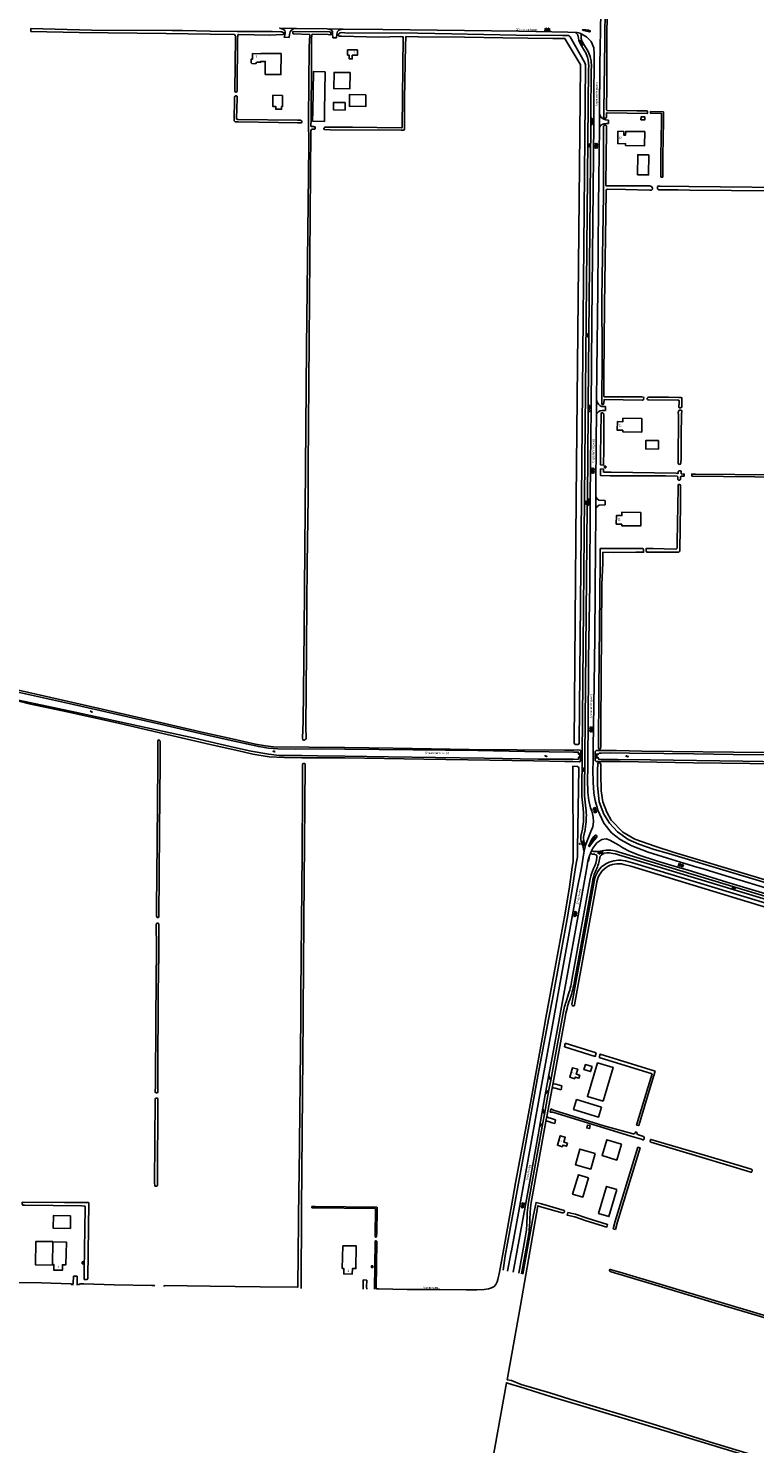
# Model space of a CAD drawing. Extents: x 168875 to 176000, y 513888 to 528000.
# Tile 39 of 106: x 171800 to 172600, y 521530 to 523091. Entities that reach past the tile are written whole.
import ezdxf

# ---------------------------------------------------------------- set-up
doc = ezdxf.new("R2010")
doc.units = 0
doc.header["$MEASUREMENT"] = 0
doc.layers.get('0').update_dxf_attribs({"linetype": 'CONTINUOUS'})
for name, color, linetype in [('BIJGEBOUW', 12, 'CONTINUOUS'), ('DAKRAND', 10, 'CONTINUOUS'), ('HOOFDGEBOUW', 1, 'CONTINUOUS'), ('HUISNUMMER', 7, 'CONTINUOUS'), ('INSTEEK_SLOOT', 72, 'CONTINUOUS'), ('KANT_VERHARDING', 252, 'CONTINUOUS'), ('KANT_WATER', 140, 'CONTINUOUS'), ('KUNSTWERK', 12, 'CONTINUOUS'), ('OVERIGOPSTAL', 12, 'CONTINUOUS'), ('SEMANTIEK', 140, 'CONTINUOUS'), ('sluitlijn_verharding', 7, 'CONTINUOUS'), ('STRAATNAAM', 7, 'CONTINUOUS'), ('TALUD', 34, 'CONTINUOUS'), ('WATERLOOPNAAM', 7, 'CONTINUOUS')]:
    doc.layers.add(name, color=color, linetype=linetype)
doc.styles.add('ISOCP', font='ISOCP.shx', dxfattribs={"height": 1.8})

# ---------------------------------------------------------------- blocks, each defined once
blk = doc.blocks.new('S014')
at = {"color": 0}
for p, q in [((0, -0.8), (4.2, 1.7)), ((0, 0.6), (1.8, 1.7)), ((5.1, -1.5), (0, 1.4)), ((2.6, -1.5), (0, 0)), ((1.1, -1.5), (6.1, 1.4)), ((6.1, -0.8), (1.9, 1.7)), ((3.5, -1.5), (6.1, 0)), ((6.1, 0.7), (4.4, 1.7))]:
    blk.add_line(p, q, dxfattribs=at)
blk = doc.blocks.new('S016')
at = {"color": 0, "linetype": 'Continuous'}
for points in [[(0, -0.4), (2.6, 1.1)], [(2.6, -1.2), (0, 0.4)], [(5.1, -1.2), (1.1, 1.1)], [(1.1, -1.2), (5.1, 1.1)], [(6.2, -0.4), (3.5, 1.1)], [(3.5, -1.2), (6.2, 0.4)]]:
    blk.add_lwpolyline(points, dxfattribs=at)
blk = doc.blocks.new('S026')
at = {"color": 0}
for p, q in [((0, 0), (4.4, 0)), ((0.2, 0.5), (0.2, 0)), ((1.2, 0), (1.2, -0.5)), ((2.2, 0.5), (2.2, 0)), ((3.2, 0), (3.2, -0.5)), ((4.2, 0.5), (4.2, 0))]:
    blk.add_line(p, q, dxfattribs=at)
blk = doc.blocks.new('S012')
at = {"color": 0}
for p, q in [((1.2, 2), (0, 0)), ((1.2, -2), (0, 0)), ((1.4, 0), (0.2, 2)), ((1.4, 0), (0.2, -2))]:
    blk.add_line(p, q, dxfattribs=at)
blk = doc.blocks.new('S05')
at = {"color": 0}
for p, q in [((0.1, 0.3), (0.4, 0.6)), ((0.1, -0.2), (0.4, 0.1)), ((0.4, 0.6), (0.7, 0.7)), ((0.4, 0.1), (0.7, 0.2)), ((0.7, 0.7), (1, 0.6)), ((0.7, 0.2), (1, 0.1)), ((1, 0.6), (1.3, 0.4)), ((1, 0.1), (1.4, -0.1)), ((1.3, 0.4), (1.7, 0.1)), ((1.7, 0.1), (2, 0)), ((2, 0), (2.3, 0.2)), ((2.3, 0.2), (2.6, 0.4)), ((1.4, -0.1), (1.7, -0.4)), ((1.7, -0.4), (2, -0.5)), ((2, -0.5), (2.3, -0.3)), ((2.3, -0.3), (2.6, -0.1))]:
    blk.add_line(p, q, dxfattribs=at)
blk = doc.blocks.new('S022')
at = {"color": 0}
for p, q in [((0, 1.2), (0.3, 1.2)), ((0.3, -2.3), (0.3, 2.3)), ((0.3, 2.1), (1.5, 2.1)), ((0.3, 0), (1.5, 0)), ((1.5, -2.3), (1.5, 2.3)), ((1.5, 1.1), (1.8, 1.1)), ((0, -1.1), (0.3, -1.1)), ((0.3, -2.1), (1.5, -2.1)), ((1.5, -1), (1.8, -1))]:
    blk.add_line(p, q, dxfattribs=at)

msp = doc.modelspace()

# ---------------------------------------------------------------- linework, layer by layer
at = {"layer": 'BIJGEBOUW'}
for points in [[(172483.573, 522951.638), (172471.29, 522951.69), (172471.12, 522929.73), (172483.4, 522929.57), (172483.573, 522951.638)], [(171860.281, 521730.87), (171859.021, 521730.872), (171859.019, 521728.972), (171860.279, 521728.97), (171860.281, 521730.87)], [(172179.275, 521726.631), (172178.015, 521726.651), (172177.986, 521724.751), (172179.246, 521724.732), (172179.275, 521726.631)]]:
    msp.add_lwpolyline(points, dxfattribs=at)
at = {"layer": 'DAKRAND'}
for points in [[(172126.8, 523043.1), (172113.9, 523043.4), (172113.1, 523000), (172112.9, 522988.8), (172125.9, 522988.6), (172126.1, 523000), (172126.8, 523043.1)], [(172079.8, 523017.2), (172069.2, 523017.3), (172069, 523005), (172072.3, 523005), (172072.2, 523002), (172078.7, 523001.9), (172078.8, 523004.9), (172079.6, 523004.8), (172079.8, 523017.2)], [(172171.7, 523017.8), (172171.5, 523004.9), (172153.5, 523005.3), (172153.7, 523018.2), (172171.7, 523017.8)], [(172149, 523009.2), (172148.8, 523001), (172135.8, 523001.3), (172135.9, 523009.5), (172149, 523009.2)], [(172494.4, 522636.5), (172494.2, 522627.2), (172480.2, 522627.4), (172480.3, 522636.7), (172494.4, 522636.5)], [(172431.5, 521901.5), (172428.2, 521890.6), (172400.7, 521899), (172404, 521909.9), (172431.5, 521901.5)], [(172453.5, 521860.9), (172437.3, 521865.7), (172432.1, 521848.1), (172448.3, 521843.3), (172453.5, 521860.9)], [(172417, 521823.7), (172405.9, 521827), (172399.6, 521805.8), (172410.7, 521802.5), (172417, 521823.7)], [(172448.5, 521810.9), (172437.1, 521814.2), (172428.2, 521784.4), (172439.6, 521781), (172448.5, 521810.9)], [(171846, 521781.9), (171845.9, 521767.8), (171827, 521768), (171827.2, 521782.1), (171846, 521781.9)], [(171827.636, 521727.497), (171807.3, 521727.9), (171807.8, 521753.6), (171826.453, 521753.271), (171826.45, 521753.12)]]:
    msp.add_lwpolyline(points, dxfattribs=at)
at = {"layer": 'HOOFDGEBOUW'}
for points in [[(172078.296, 523063.275), (172060.832, 523063.527), (172060.828, 523063.246), (172055.822, 523063.319), (172055.82, 523063.208), (172046.722, 523063.34), (172046.631, 523057.02), (172045.126, 523057.042), (172045.07, 523053.137), (172045.977, 523052.224), (172049.917, 523052.167), (172051.57, 523053.748), (172055.753, 523053.688), (172055.768, 523054.691), (172060.713, 523054.619), (172060.508, 523040.425)], [(172078.296, 523063.275), (172077.904, 523040.135), (172060.508, 523040.425)], [(172162.4, 523067.39), (172162.4, 523061.51), (172156.7, 523061.541), (172156.7, 523057.441), (172153.32, 523057.459), (172153.32, 523061.56), (172151.4, 523061.57), (172151.4, 523067.43), (172162.4, 523067.39)], [(172154.268, 523042.332), (172136.528, 523042.628), (172136.234, 523024.768), (172153.974, 523024.472), (172154.268, 523042.332)], [(172479.19, 522993.438), (172479.172, 522990.238), (172474.962, 522990.262), (172474.98, 522993.462), (172479.19, 522993.438)], [(172479.012, 522977.34), (172478.849, 522961.741), (172457.9, 522961.96), (172457.92, 522963.9), (172449.371, 522963.989), (172449.514, 522977.639), (172456.013, 522977.571), (172455.97, 522973.441), (172458.04, 522973.419), (172458.083, 522977.559), (172479.012, 522977.34)], [(172475.98, 522661.012), (172475.782, 522646.012), (172454.836, 522646.288), (172454.858, 522647.938), (172448.808, 522648.018), (172448.934, 522657.519), (172454.984, 522657.439), (172455.034, 522661.289), (172475.98, 522661.012)], [(172434.562, 522606.599), (172436.032, 522606.574), (172436.062, 522608.371), (172434.618, 522608.416), (172434.562, 522606.599)], [(172474.836, 522557.403), (172474.626, 522542.402), (172453.682, 522542.695), (172453.704, 522544.355), (172447.656, 522544.44), (172447.788, 522553.939), (172453.836, 522553.855), (172453.89, 522557.695), (172474.836, 522557.403)], [(172407.486, 521936.734), (172406.498, 521933.493), (172402.554, 521934.677), (172402, 521932.86), (172396.396, 521934.541), (172399.596, 521945.041), (172405.2, 521943.36), (172403.542, 521937.918), (172407.486, 521936.734)], [(172433.291, 521908.203), (172415.968, 521913.45), (172427.096, 521950.384), (172444.427, 521945.162), (172433.291, 521908.203)], [(172393.838, 521861.769), (172392.868, 521858.511), (172388.938, 521859.68), (172388.4, 521857.871), (172382.794, 521859.54), (172385.932, 521870.079), (172391.538, 521868.41), (172389.908, 521862.938), (172393.838, 521861.769)], [(172424.58, 521850.364), (172407.524, 521855.29), (172402.57, 521838.136), (172419.626, 521833.21), (172424.58, 521850.364)], [(171827.636, 521727.497), (171827.646, 521728.064), (171825.996, 521728.094), (171826.45, 521753.12)], [(171827.636, 521727.497), (171827.534, 521722.015), (171837.032, 521721.838), (171837.146, 521727.887), (171840.974, 521727.815), (171841.452, 521752.848), (171826.45, 521753.12)], [(172146.126, 521748.853), (172161.128, 521748.581), (172160.65, 521723.548), (172156.822, 521723.62), (172156.708, 521717.571), (172147.21, 521717.748), (172147.322, 521723.797), (172145.672, 521723.827), (172146.126, 521748.853)]]:
    msp.add_lwpolyline(points, dxfattribs=at)
at = {"layer": 'INSTEEK_SLOOT'}
for points in [[(172435.3, 523115.7), (172435.2, 523077.5), (172433.9, 523000), (172433.9, 522994.7), (172433.8, 522993.7), (172434.3, 522992.5), (172434.9, 522992), (172435.6, 522991.9), (172436.4, 522992.4), (172436.9, 522993.6), (172436.8, 522997.2), (172436.9, 522997.7), (172437.6, 522997.8), (172481.9, 522997.4), (172482.2, 522997.9), (172482.2, 522998.9), (172482, 522999.8), (172481.4, 523000.2), (172470.2, 523000.2), (172437.6, 523000.4), (172437.1, 523001.2), (172437.3, 523027.6), (172437.3, 523080), (172439.2, 523228.1)], [(171802.37, 523087.493), (171802.217, 523090.795), (171869, 523089.3), (171958, 523088.6), (171969.4, 523088.6), (172000, 523088.1)], [(171802.37, 523087.493), (171855.6, 523086.5), (171951.4, 523085.3), (172000, 523084.6)], [(172000, 523084.6), (172026.7, 523084.2), (172027.5, 523083.4), (172028.1, 523082.5), (172028, 523081.3), (172027, 523021.8), (172027.4, 523021), (172028, 523020.7), (172028.6, 523020.7), (172029, 523020.9), (172029.8, 523022.1), (172029.9, 523023.7), (172030.3, 523079.5), (172030.4, 523082.9), (172030.6, 523083.9), (172031.6, 523084.3), (172065.3, 523083.6), (172080.2, 523084.3), (172080.9, 523084.5), (172081.3, 523085), (172081.3, 523085.5), (172081.1, 523086.2), (172080.6, 523086.7), (172079.1, 523087.3), (172077.9, 523087.4), (172068.4, 523087.6), (172044.9, 523087.7), (172029.9, 523087.6), (172000, 523088.1)], [(172113.7, 522979.9), (172112.6, 522979.9), (172111.8, 522979.7), (172111.3, 522979.2), (172111.1, 522978.2), (172108.1, 522607.8), (172108, 522574.1), (172107, 522500.2), (172106.2, 522410.8), (172106, 522355.8), (172105.4, 522326), (172105.5, 522316.5), (172105.8, 522312.8), (172105.8, 522308.7), (172105.7, 522307.7), (172104.9, 522306.8), (172103.9, 522306.2), (172103.1, 522306.2), (172102.3, 522306.5), (172102, 522307), (172101.7, 522308.6), (172102.6, 522326.9), (172103.8, 522426.7), (172105, 522606.7), (172106.1, 522739.2), (172108.6, 522962.2), (172108.4, 522991.1), (172109.3, 523070.5), (172109.7, 523083.9), (172109.5, 523084.5), (172092.4, 523085), (172091.6, 523085.1), (172091, 523085.7), (172091, 523086.4), (172091.4, 523087.8), (172131.7, 523087.4), (172132.7, 523086.9), (172133.1, 523086.1), (172133.2, 523085.3), (172133.2, 523084.2), (172132, 523084.1), (172130.2, 523084.2), (172112.8, 523084.6), (172112.3, 523084.5), (172112.1, 523083.9), (172111.9, 523082.8), (172111.8, 523081), (172111.8, 523056.3), (172111.4, 522989.9), (172111, 522984.4)], [(172388.82, 523083.1), (172337.3, 523083.7), (172266.2, 523085.1), (172210.7, 523086.3), (172152.2, 523086), (172144.6, 523086.4), (172143.4, 523086.2), (172142.4, 523085.9), (172141.8, 523085.2), (172141.6, 523084.4), (172141.6, 523083.3), (172141.9, 523082.6), (172142.7, 523082.5), (172144.8, 523082.5), (172185.8, 523081.3), (172210.2, 523082), (172211.5, 523081.8), (172212.6, 523081.8), (172212.8, 523081.2), (172211.7, 522982.4), (172211.5, 522981.7), (172211, 522981.6), (172156.8, 522982.3), (172131.8, 522982.2), (172126.8, 522982.1), (172126, 522981.9), (172125.6, 522981.4), (172125.4, 522981), (172125.3, 522980.5), (172125.7, 522979.7), (172126.5, 522979.6), (172132.1, 522979.4), (172210.7, 522978.7), (172213.5, 522978.8), (172213.9, 522979.1), (172214.2, 522979.8), (172214.4, 523012.7), (172215.3, 523072.9), (172215.6, 523080.5), (172215.7, 523081.4), (172216, 523082), (172229.8, 523081.9), (172280.3, 523081.3), (172322.5, 523080.6), (172377.8, 523080), (172386.78, 523080.09)], [(172386.78, 523080.09), (172390.29, 523079.94)], [(172395.06, 523083.11), (172388.82, 523083.1)], [(172391.47, 523079.22), (172407.72, 523051.57)], [(172412.69, 523053.88), (172397.02, 523081.68)], [(172408.15, 523049.89), (172403.39, 522573.11), (172401.11, 522303.36)], [(172406.72, 522302.78), (172409.5, 522573.16), (172413.68, 523050.09)], [(172101, 522988.6), (172100.7, 522989.3), (172100, 522989.8), (172096.346, 522990.028), (172030.4, 522990.8), (172029.6, 522990.9), (172029, 522991.2), (172028.9, 522991.6), (172029.8, 523013.8), (172029.8, 523015.8), (172029.6, 523016.3), (172029.4, 523016.5), (172028.9, 523016.6), (172028.1, 523016.6), (172027.5, 523016.3), (172027.1, 523015.9), (172026.9, 523015.1), (172026.8, 523013.8), (172026.6, 522989), (172027, 522988.5), (172027.5, 522988.1), (172030.7, 522987.9), (172075.4, 522987.3), (172096.4, 522986.8), (172099.7, 522986.8), (172100.7, 522987.1), (172101, 522987.8), (172101, 522988.6)], [(172485.522, 522999.532), (172485.456, 522997.534), (172497.6, 522997.132), (172497.6, 522988.908), (172497, 522950.608), (172497, 522927.1), (172499, 522927.1), (172499, 522950.592), (172499.6, 522988.892), (172499.6, 522999.068), (172485.522, 522999.532)], [(172111, 522984.4), (172111, 522983.3), (172111.5, 522982.8), (172114, 522982.8), (172114.8, 522982.7), (172115.8, 522982.4), (172115.9, 522981.8), (172115.9, 522981), (172115.6, 522980.4), (172114.9, 522980.1), (172113.7, 522979.9)], [(172434.9, 522684.9), (172434.4, 522685), (172433.9, 522685.5), (172434, 522686.4), (172434, 522706.9), (172434.9, 522785.4), (172436.6, 522911.1), (172436.7, 522912), (172436.7, 522913), (172437.2, 522913.4), (172438.3, 522913.8), (172457.7, 522913.6), (172484.7, 522912.7), (172486.6, 522912.8), (172487.6, 522913.9), (172487.6, 522914.8), (172487.3, 522915.8), (172486.7, 522916.6), (172485.6, 522917.2), (172484.4, 522917.4), (172453.1, 522917.4), (172436.8, 522917.5), (172436.2, 522917.7), (172436.1, 522918.9), (172437.1, 522978.1), (172436.9, 522983.5), (172436.7, 522984), (172436.2, 522984.3), (172434.7, 522984.3), (172434.1, 522983.8), (172433.7, 522982.9), (172433.5, 522981.9), (172433.8, 522973.4), (172433.6, 522943.7), (172433.6, 522917.8), (172433.8, 522908.1), (172431.9, 522793.8), (172432, 522730.1), (172431.7, 522677.1), (172432.1, 522676.5), (172433.1, 522676.5), (172433.6, 522677.1), (172434, 522678.3), (172434.2, 522681.4), (172434.4, 522682), (172476.3, 522681.1), (172477.7, 522681.4), (172477.9, 522682.1), (172478, 522683.8), (172477.6, 522684.4)], [(172806.4, 522913.9), (172527.8, 522916.7), (172496.2, 522917.3), (172494.4, 522917.3), (172493.8, 522917.2), (172493.3, 522916.6), (172493.2, 522915.3), (172493.3, 522914.7), (172493.7, 522913.8), (172494.2, 522913.2), (172495, 522913), (172496.3, 522912.9), (172515.8, 522912.9), (172528.7, 522912.6), (172712.2, 522911.1)], [(172477.6, 522684.4), (172476, 522684.7), (172434.9, 522684.9)], [(172520.1, 522682.5), (172520, 522683), (172520, 522683.6), (172518.9, 522684), (172516.6, 522684), (172505.4, 522684.3), (172484.7, 522684.4), (172483.5, 522684.3), (172482.5, 522684.1), (172481.9, 522683.2), (172481.9, 522682.5), (172482.1, 522682), (172482.7, 522681.5), (172515.7, 522681.3), (172516.5, 522681.2), (172517, 522680.3), (172517.1, 522679.2), (172516.9, 522677.1), (172516.6, 522675.2), (172516.6, 522673.1), (172517, 522672.8), (172518.6, 522672.8), (172519.2, 522672.9), (172519.8, 522673.4), (172519.9, 522674.7), (172520.1, 522682.5)], [(172433.883, 522627.144), (172434, 522664.7), (172433.7, 522666.6), (172433, 522667), (172432.3, 522667.2), (172431.8, 522667.2), (172431.4, 522667.1), (172431, 522666.5), (172430.38, 522621.012)], [(172519.8, 522669.1), (172519.7, 522669.7), (172519, 522670), (172517.1, 522670), (172516.5, 522669.5), (172516.2, 522668.8), (172516, 522667.6), (172516.2, 522664.8), (172516.1, 522612.9), (172516, 522611.8), (172516.1, 522611.1), (172516.5, 522610.4), (172517.2, 522610.3), (172518.3, 522610.5), (172518.9, 522611.5), (172519.3, 522617.2), (172519.4, 522641.8), (172519.7, 522665.8), (172519.8, 522669.1)], [(172430.38, 522621.012), (172430.402, 522609.749), (172433.615, 522609.578), (172433.883, 522627.144)], [(172440.959, 522597.666), (172430.375, 522598.033), (172430.429, 522605.302), (172433.456, 522605.246), (172433.737, 522601.829), (172442.167, 522601.815)], [(172440.959, 522597.666), (172501.9, 522597.6), (172514.7, 522597.4), (172515.2, 522597.1), (172515.4, 522596.6), (172515.5, 522593.7), (172516, 522593.2), (172516.4, 522593.1), (172517.9, 522593.1), (172518.4, 522593.6), (172518.5, 522596), (172518.7, 522597), (172519.3, 522597.4), (172522.474, 522597.367)], [(172522.474, 522597.367), (172522.65, 522599.7), (172521, 522599.7), (172519.3, 522600.1), (172519.2, 522600.7), (172519.2, 522601.6), (172519.4, 522602.6), (172518.8, 522603.2), (172516.6, 522603.2), (172515.9, 522602.4), (172515.9, 522601.3), (172515.7, 522600.3), (172515.2, 522600.3), (172513.9, 522600.5), (172442.167, 522601.815)], [(172531.083, 522597.277), (172739.6, 522595.1), (172806.3, 522594.3), (172830.3, 522593.8), (172835.7, 522593.8), (172836.4, 522594.1), (172836.9, 522594.7), (172837.2, 522595.2), (172837.3, 522595.7), (172837, 522596.6), (172836.1, 522596.9), (172834.5, 522596.8), (172805, 522597), (172726.2, 522598), (172621.9, 522598.7), (172534.9, 522599.7), (172530.967, 522599.7), (172531.083, 522597.277)], [(172518.5, 522586.6), (172518.2, 522587.8), (172517.3, 522588.1), (172516.3, 522588), (172515.8, 522587.5), (172515.9, 522584.5), (172514.9, 522524.9), (172514.7, 522517.8), (172514.2, 522517.1), (172512.5, 522516.9), (172488.5, 522517.6), (172481, 522517.6), (172480.6, 522517.5), (172480.6, 522515), (172481, 522513.8), (172481.7, 522513.5), (172496.7, 522513.4), (172514.2, 522513.4), (172516.6, 522513.6), (172517.6, 522514.5), (172517.8, 522515.2), (172518.4, 522566.8), (172518.5, 522586.6)], [(172429.887, 522502.634), (172429.99, 522517.435), (172447.326, 522517.589)], [(172444.434, 522513.227), (172469.3, 522513.5), (172477.8, 522513.5), (172477.8, 522515.3), (172477.7, 522516.5), (172477.5, 522517.3), (172476.9, 522517.7), (172447.326, 522517.589)], [(172429.887, 522502.634), (172428.5, 522362), (172428, 522297.4), (172428.3, 522296.7), (172428.8, 522296.3), (172429.8, 522296.4), (172430.4, 522297.1), (172430.6, 522299.5), (172430.7, 522323), (172431.9, 522477.8), (172432.781, 522501.372)], [(172432.781, 522501.372), (172433.054, 522513.497), (172444.434, 522513.227)], [(171765.4, 522366.5), (171800.1, 522358.9)], [(172000, 522301.6), (171895.8, 522325.7), (171842.4, 522337.6), (171800.3, 522346.4), (171789, 522349.3)], [(171800.1, 522358.9), (171876.2, 522341.7), (171942.1, 522326.4), (171994.1, 522314.5), (172024.1, 522307.9), (172049.9, 522301.9), (172060.9, 522299.9), (172069.8, 522298.8), (172108.8, 522298.6)], [(171944.8, 522304), (171944.7, 522305), (171944.3, 522305.8), (171943.6, 522306.5), (171942.7, 522306.4), (171942.3, 522306), (171942.3, 522279.6), (171941.5, 522194.3), (171941, 522121.2), (171940.8, 522112.6), (171941.1, 522111.4), (171941.5, 522110.8), (171942.8, 522110.6), (171943.3, 522111.1), (171944.2, 522206), (171944.8, 522282.1), (171944.8, 522304)], [(172000, 522301.6), (172031.7, 522294.4), (172047.1, 522290.8), (172065, 522287.9), (172081.7, 522287.1), (172101, 522286.6), (172120.5, 522286.9), (172137, 522286.9), (172148.3, 522286.6), (172235.6, 522285.4), (172356.8, 522283.6), (172391.09, 522282.77)], [(172108.8, 522298.6), (172148.1, 522298), (172201.7, 522297.3), (172285.4, 522296), (172390.45, 522295.12)], [(172402.68, 522301.44), (172405.4, 522301.32)], [(172390.45, 522295.12), (172401.09, 522295.1), (172404.72, 522295.58), (172407.55, 522295.3), (172408.111, 522294.845), (172408.551, 522294.255), (172408.62, 522293.79), (172408.44, 522283.72)], [(172406.64, 522282.43), (172399.68, 522282.67), (172391.09, 522282.77)], [(172610.9, 522292.6), (172476, 522294.2), (172448.1, 522294.7), (172434.4, 522294.7), (172425.615, 522294.858), (172424.488, 522293.928), (172424.347, 522283.811), (172425.615, 522282.881), (172430.939, 522282.8), (172452, 522282.8), (172532.9, 522281.4), (172626, 522280.1)], [(172099.8, 522000), (172100.1, 522027.5), (172101.4, 522181.8), (172101.8, 522248.6), (172101.7, 522279.5), (172102, 522280.3), (172102.8, 522280.5), (172104.3, 522280.5), (172104.7, 522279.3), (172104.9, 522278.2), (172103.2, 522108), (172102.5, 522006.2), (172102.4, 522000)], [(172399.05, 522166.34), (172399.75, 522170.13), (172400.05, 522172.6), (172399.72, 522277.44), (172404.9, 522277.21)], [(172406.35, 522275.54), (172405.11, 522186.71), (172405.108, 522182.179), (172404.79, 522177.66), (172404.306, 522173.9), (172403.63, 522170.17), (172402.22, 522163.42)], [(172427.1, 522256.4), (172427.1, 522273), (172427.2, 522280.3), (172427.6, 522281.1), (172428.4, 522281.2), (172429.3, 522281.2), (172430, 522280.9), (172430.5, 522279.9), (172430.6, 522277.3), (172430.5, 522268.9), (172431, 522250.4), (172433, 522238.2), (172437.2, 522226.7), (172442.2, 522217.9), (172454.9, 522204.8), (172468.1, 522197.1), (172490.2, 522189.3), (172510.6, 522182.8), (172596.2, 522157.1), (172739.543, 522113.693), (172782.752, 522253.326), (172785.328, 522252.467), (172742.398, 522112.828)], [(172643.3, 522139.7), (172576.3, 522159.8), (172505.4, 522181.3), (172489.4, 522185.7), (172472.7, 522191.7), (172460.9, 522196.8), (172449, 522205), (172440.1, 522214.8), (172434.1, 522224.6), (172428.7, 522238.2), (172427.1, 522256.4)], [(172370.2, 522000), (172381.1, 522059.7), (172391.4, 522115.5), (172396.3, 522144.6), (172399.05, 522166.34)], [(172373.4, 522000), (172377.3, 522020.7), (172393.6, 522109.4), (172399.1, 522141.7), (172402.22, 522163.42)], [(172456.205, 522169.294), (172463.719, 522167.169)], [(172468.059, 522170.178), (172460.38, 522172.438)], [(173183.83, 521952.23), (173182.49, 521948.59), (172825.22, 522057.1), (172463.719, 522167.169)], [(172468.059, 522170.178), (173182.99, 521953.82)], [(172423.699, 522152.338), (172399.64, 522021.142), (172398.596, 522014.977)], [(172401.822, 522014.43), (172425.788, 522147.33)], [(171940.1, 522000), (171940.7, 522077.6), (171940.6, 522103.3), (171940.7, 522103.8), (171941.3, 522104.5), (171942.3, 522104.5), (171942.9, 522104.3), (171943.4, 522102.7), (171943.3, 522070.5), (171942.8, 522027.7), (171942.6, 522000)], [(171942.6, 522000), (171942.4, 521963.7), (171942.4, 521919.8), (171942.3, 521918.2), (171941.8, 521917.4), (171940.9, 521917.4), (171940.1, 521917.5), (171939.8, 521917.9), (171939.5, 521919), (171939.7, 521924.3), (171940.1, 522000)], [(172000, 521704.2), (172055, 521703.4), (172096.2, 521703.1), (172096.7, 521703.2), (172096.8, 521703.3), (172097.8, 521812.3), (172098.1, 521826.6), (172099.8, 522000)], [(172100.489, 521701.807), (172100.7, 521789.6), (172102.4, 522000)], [(172370.2, 522000), (172366.8, 521980.9), (172351.9, 521900.2), (172336.6, 521818.3), (172332.2, 521792.7), (172324.3, 521749.6), (172319, 521719.6), (172317.3, 521711.7), (172316.4, 521708.9), (172315, 521705.9), (172313, 521703.7), (172310.3, 521702.2), (172307, 521701.2), (172302.1, 521700.6), (172294, 521700.1), (172282.3, 521700), (172253.3, 521700.4), (172217.2, 521700.7), (172185.4, 521701.4), (172184.2, 521701.3), (172183.6, 521701.4), (172183.1, 521701.6), (172183.9, 521753.1), (172183.8, 521753.6), (172183.4, 521753.9), (172182.7, 521754.1), (172182.2, 521754.1), (172182, 521753.5), (172181.9, 521752.7), (172181.057, 521700.883)], [(172322.852, 521721.674), (172325.2, 521737.7), (172335.6, 521793.5), (172345.6, 521848), (172361.4, 521936.1), (172373.4, 522000)], [(172391.493, 521971.994), (172390.768, 521968.031)], [(172391.493, 521971.994), (172425.624, 521961.442)], [(172390.768, 521968.031), (172424.47, 521957.612), (172425.624, 521961.442)], [(172428.865, 521956.253), (172430.019, 521960.083), (172490.681, 521941.329)], [(172428.865, 521956.253), (172487.119, 521938.243)], [(172487.119, 521938.243), (172482.704, 521923.864), (172470.073, 521881.894), (172472.467, 521881.174), (172485.096, 521923.136), (172490.681, 521941.329)], [(171942.4, 521910.2), (171942.3, 521911), (171941.4, 521911.5), (171940.4, 521911.5), (171939.7, 521911.1), (171939.5, 521910.3), (171938.7, 521817.7), (171938.9, 521815.6), (171939.2, 521814.4), (171940.2, 521814.4), (171941.1, 521814.5), (171941.7, 521814.7), (171941.9, 521815.2), (171942, 521816), (171941.8, 521821.3), (171942.3, 521908.9), (171942.4, 521910.2)], [(172374.743, 521895.997), (172375.591, 521899.598)], [(172377.882, 521895.935), (172374.743, 521895.997)], [(172378.5, 521898.1), (172375.591, 521899.598)], [(172377.882, 521895.935), (172464.8, 521869.1), (172475.6, 521866.2), (172476.9, 521865.7), (172478, 521865.7), (172478.5, 521867.5), (172478.4, 521868.3), (172477.6, 521869.1), (172472.1, 521870.9), (172470.6, 521871.7), (172470.4, 521872.1), (172470.7, 521873), (172470.5, 521873.6), (172469.7, 521874.1), (172468.8, 521874.1), (172468.4, 521873.4), (172468.2, 521872.6), (172467.2, 521872), (172466.5, 521872), (172433.9, 521881.1), (172378.5, 521898.1)], [(172590.6, 521834.9), (172596.6, 521833.1), (172597.4, 521832.6), (172597.4, 521831.8), (172597.1, 521830.4), (172596.8, 521829.8), (172596.2, 521829.8), (172542.3, 521846.2), (172485.8, 521863.1), (172485.3, 521863.5), (172485.2, 521864.2), (172485.6, 521865.8), (172485.9, 521866), (172548.5, 521847.4), (172590.6, 521834.9)], [(172446.698, 521766.765), (172444.29, 521767.435), (172446.6, 521775.751), (172467.203, 521842.961), (172471.484, 521857.424), (172473.882, 521856.714), (172469.597, 521842.239), (172449, 521775.049), (172446.698, 521766.765)], [(171866.1, 521796.1), (171865.6, 521796.4), (171839.4, 521796.4), (171792.9, 521796.7), (171792.8, 521796.3), (171792.8, 521795.3), (171793, 521794.1), (171793.3, 521793.6), (171795.7, 521793.4), (171858.2, 521792.6), (171861.5, 521792.4), (171862.3, 521792), (171862.2, 521790.1), (171861.1, 521721.7), (171860.9, 521712.8), (171861, 521712), (171861.3, 521711.5), (171861.9, 521711.4), (171864.1, 521711.5), (171864.8, 521711.8), (171865.1, 521712.3), (171865.2, 521713.4), (171866.1, 521796.1)], [(172183.8, 521763), (172183.5, 521758.7), (172183, 521758.4), (172182.5, 521758.4), (172182, 521758.6), (172181.9, 521759.1), (172181.8, 521760.7), (172182.3, 521788.7), (172182.4, 521789.4), (172182.2, 521789.8), (172181.6, 521789.9), (172113.4, 521790.4), (172112.2, 521790.7), (172111.9, 521791.5), (172112, 521792), (172112.1, 521792.1), (172115.614, 521791.983), (172183.8, 521791.3), (172184.1, 521791), (172184.2, 521790.6), (172184.1, 521789.1), (172183.8, 521763)], [(172365.61, 521791.481), (172361.191, 521792.93), (172342.201, 521682.697), (172327.477, 521601.021), (172332.156, 521600.009)], [(172344.605, 521717.57), (172356.317, 521782.695), (172359.22, 521796.611), (172365.287, 521794.985)], [(172390.3, 521787.5), (172365.287, 521794.985)], [(172365.61, 521791.481), (172388.1, 521785.1)], [(172388.1, 521785.1), (172389.2, 521785), (172390.3, 521785.7), (172390.7, 521786.4), (172390.7, 521787), (172390.3, 521787.5)], [(172394.131, 521785.57), (172393.441, 521782.65), (172401.876, 521780.659), (172414.532, 521776.175), (172437.2, 521769.3), (172438.07, 521772.17), (172415.468, 521779.025), (172402.724, 521783.541), (172394.131, 521785.57)], [(172446.018, 521721.245), (172441.5, 521722.5), (172440.8, 521722.6), (172440.5, 521722.5), (172440.3, 521721.7), (172440.4, 521721.3), (172440.7, 521720.9), (172441.3, 521720.5), (172442.2, 521720.1), (172487.7, 521706.5), (172560.8, 521684.3), (172613.1, 521668.8), (172613.6, 521668.9), (172613.8, 521669.2), (172613.9, 521670.5), (172613.8, 521671), (172556.1, 521688.5), (172451.496, 521719.693), (172446.018, 521721.245)], [(171847.454, 521705.393), (171847.5, 521705.9), (171847.4, 521706.5), (171846.5, 521706.8), (171813.9, 521707.7), (171784.9, 521708.4)], [(171854.998, 521705.286), (171855.1, 521706.1), (171855.5, 521706.4), (171856.6, 521706.6), (171860.8, 521706.6), (171894.1, 521705.8), (171935.6, 521705.1), (171938.458, 521705.06), (171938.373, 521704.102)], [(171949.362, 521703.946), (171949.385, 521704.907), (172000, 521704.2)], [(172206.223, 521227.048), (172218.38, 521244.956), (172229.231, 521261.954), (172239.81, 521280.505), (172250.095, 521300.563), (172259.239, 521319.784), (172267.772, 521339.342), (172275.597, 521358.498), (172282.897, 521378.968), (172288.917, 521400.122), (172294.746, 521423.852), (172300.921, 521454.757), (172326.55, 521597.749), (172332.652, 521595.941)], [(172332.156, 521600.009), (172343, 521595.8), (172374.6, 521586.4), (172396.4, 521579.7), (172487.2, 521552.3), (172550.4, 521532.6), (172603.6, 521516.5), (172667.5, 521497), (172723.6, 521480.4), (172723.8, 521480.1), (172723.6, 521478.4), (172723.4, 521477.6), (172723.1, 521477.2), (172722.5, 521477.2), (172721.8, 521477.5), (172718.3, 521478.5), (172544.8, 521531.4), (172479.6, 521551.4), (172411, 521572), (172376.2, 521582.3), (172341.3, 521593.3), (172332.652, 521595.941)]]:
    msp.add_lwpolyline(points, dxfattribs=at)
for points in [[(172390.29, 523079.94, -0.33573374), (172391.47, 523079.22)], [(172397.02, 523081.68, 0.29084855), (172395.06, 523083.11)], [(172407.72, 523051.57, -0.26181628), (172408.15, 523049.89)], [(172413.68, 523050.09, 0.11554073), (172412.69, 523053.88)], [(172401.11, 522303.36, 0.34042562), (172402.68, 522301.44)], [(172405.4, 522301.32, 0.27839962), (172406.72, 522302.78)], [(172408.44, 522283.72, -0.3877164), (172406.64, 522282.43)], [(172404.9, 522277.21, -0.33015911), (172406.35, 522275.54)], [(172460.38, 522172.438, 0.17310473), (172439.878, 522171.559)], [(172439.878, 522171.559, 0.26152648), (172423.699, 522152.338)], [(172425.788, 522147.33, -0.21937405), (172436.41, 522165.782)], [(172436.41, 522165.782, -0.2139887), (172456.205, 522169.294)], [(172398.596, 522014.977, 0.92528753), (172401.822, 522014.43)]]:
    msp.add_lwpolyline(points, format="xyb", dxfattribs=at)
at = {"layer": 'KANT_VERHARDING'}
for points in [[(172429.2, 522996.8), (172429.6, 523050.5), (172430.5, 523108.5), (172430.7, 523144.1), (172432.1, 523302.4), (172433.2, 523387.9), (172433.6, 523453), (172434, 523490.2), (172433.9, 523524.6), (172433.8, 523527.1)], [(172076.3, 523091.3), (172095.3, 523091.1)], [(172076.3, 523091.3), (172079.1, 523090.7), (172080.8, 523089.9), (172082.2, 523088.9), (172082.7, 523087.3), (172082.7, 523085), (172081.8, 523082.2), (172081.131, 523081.249)], [(172095.3, 523091.1), (172092.8, 523090.8), (172091.3, 523090.1), (172089.8, 523089.1), (172088.3, 523087.4), (172087.3, 523084.5), (172087.219, 523081.185)], [(172095.3, 523091.1), (172128.793, 523090.722)], [(172128.793, 523090.722), (172146.5, 523090.4)], [(172128.793, 523090.722), (172133.5, 523089.4), (172134.8, 523087.5), (172135, 523085), (172135.082, 523080.606)], [(172146.5, 523090.4), (172144.1, 523090), (172141.9, 523089.2), (172140.5, 523087.7), (172139.6, 523084.9), (172139.378, 523080.528)], [(172146.5, 523090.4), (172190.4, 523089.7), (172340.4, 523088)], [(172340.4, 523088), (172358.9, 523087.8), (172394.4, 523087.1), (172403.12, 523086.61)], [(172404.1, 523085.17), (172403.04, 523086.16), (172403.12, 523086.61)], [(172412.68, 523066.5), (172408.31, 523073.64), (172407.197, 523075.862), (172406.41, 523078.22), (172405.993, 523080.395), (172405.7, 523082.59)], [(172409.12, 523080.04), (172408.94, 523081.43), (172409.02, 523085.21)], [(172409.02, 523085.21), (172415, 523081.8), (172419.9, 523076.6), (172422.9, 523069.5), (172423.5, 523063.2), (172423.3, 523051.2), (172423, 523018.9), (172422.85, 522989.86)], [(172419.1, 523087.8), (172418.9, 523087.4), (172418.1, 523087.3), (172414.9, 523088.2), (172412, 523088.9), (172410.4, 523089.4), (172414.2, 523089.4), (172417.1, 523089.1), (172418.9, 523088.4), (172419.1, 523087.8)], [(172415.62, 523067.45), (172411, 523075.11)], [(172408.53, 522198.64), (172408.621, 522200.185), (172408.89, 522201.71), (172410.375, 522207.993), (172410.95, 522211.49), (172411.464, 522216.259), (172411.68, 522221.05), (172411.616, 522225.949), (172411.2, 522230.83), (172409.98, 522240.84), (172409.781, 522244.943), (172409.73, 522249.05), (172412.82, 522573.35), (172417.18, 523046.14)], [(172419.7, 522993.04), (172420.19, 523046.03)], [(172419.61, 522983.52), (172419.7, 522993.04)], [(172419.61, 522983.52), (172422.84, 522986.78)], [(172422.85, 522989.86), (172419.7, 522993.04)], [(172419.93, 522673.55), (172420.7, 522767.9), (172422.84, 522986.78)], [(172422.84, 522986.78), (172422.85, 522989.86)], [(172429.2, 522996.8), (172430.1, 522994.5), (172431.5, 522992.4), (172433.9, 522990.9), (172436.2, 522990.2), (172439.2, 522989.859)], [(172429.233, 522982.267), (172429.2, 522996.8)], [(172429.233, 522982.267), (172430.3, 522983.9), (172431.6, 522984.9), (172434.1, 522986), (172437, 522986.3), (172439.2, 522986.184)], [(172416.84, 522676.72), (172419.61, 522983.52)], [(172426, 522681.2), (172426.4, 522713.5), (172427.3, 522803), (172428, 522895.9), (172429.233, 522982.267)], [(172416.76, 522667.27), (172416.84, 522676.72)], [(172419.93, 522673.55), (172416.84, 522676.72)], [(172419.95, 522670.41), (172419.93, 522673.55)], [(172426, 522665.7), (172426, 522681.2)], [(172426, 522681.2), (172426.8, 522678.9), (172428, 522676.8), (172429.4, 522675.3), (172430.8, 522674.5), (172431.9, 522674), (172436, 522674)], [(172415.88, 522573.32), (172416.76, 522667.27)], [(172416.76, 522667.27), (172419.95, 522670.41)], [(172419.05, 522570.09), (172419.3, 522611.8), (172419.95, 522670.41)], [(172425.3, 522574.7), (172425.2, 522582.9), (172425.6, 522637.5), (172426, 522665.7)], [(172426, 522665.7), (172426.2, 522666.3), (172427.1, 522667.3), (172428.5, 522668.5), (172430, 522669.3), (172432, 522669.6), (172436, 522669.6)], [(172414.2, 522231.28), (172413.01, 522241.23), (172412.805, 522245.107), (172412.76, 522248.99), (172415.75, 522563.81)], [(172413.79, 522190.31), (172419.6, 522205.5), (172421.8, 522210.5), (172422.5, 522216.1), (172422.2, 522221.2), (172421.5, 522225.1), (172420.6, 522228.1), (172419.4, 522231.6), (172417.3, 522239.9), (172416.5, 522248.5), (172415.8, 522262.8), (172416.5, 522275.7), (172416.452, 522296.6), (172416.7, 522315.5), (172417.1, 522395.6), (172418.4, 522478.7), (172418.93, 522566.99)], [(172415.75, 522563.81), (172415.88, 522573.32)], [(172415.75, 522563.81), (172418.93, 522566.99)], [(172419.05, 522570.09), (172415.88, 522573.32)], [(172418.93, 522566.99), (172419.05, 522570.09)], [(172425.3, 522560.8), (172425.3, 522574.7)], [(172425.3, 522574.7), (172426.5, 522572.3), (172428.3, 522571), (172435.3, 522570.521)], [(172425.3, 522560.8), (172425.5, 522562.3), (172427.1, 522564.3), (172429, 522565.3), (172435.3, 522565.7)], [(172425.3, 522560.8), (172425.3, 522553.8), (172424.7, 522519.3), (172424.3, 522472), (172424, 522419.6), (172423.4, 522368.2), (172422.4, 522298.1), (172422.338, 522282.808), (172422, 522273), (172422.3, 522259.8), (172423.1, 522247.9), (172424.3, 522239.9), (172427.5, 522228.9), (172433.9, 522214.9), (172442.6, 522204.1), (172451.9, 522196.7), (172464.8, 522189.7), (172483, 522182.7), (172508.9, 522174.6), (172518.5, 522171.8), (172536.7, 522166.2), (172543.4, 522164.3), (172555.3, 522160.6), (172621.6, 522140.4)], [(172411.85, 522201.04), (172413.345, 522207.507), (172413.95, 522211.12), (172414.474, 522216.048), (172414.69, 522221)], [(172412.43, 522184.23), (172411.96, 522184.3), (172411.26, 522188.1), (172410.748, 522189.712), (172410, 522191.23)], [(172412.43, 522184.23), (172413.79, 522190.31)], [(172417.605, 522189.645), (172417.533, 522189.249), (172417.69, 522188.93), (172417.85, 522188.83), (172418.193, 522188.914), (172418.61, 522189.59), (172421.57, 522193.64), (172423.687, 522196.428), (172426.065, 522199.065)], [(172420.47, 522196.235), (172418.906, 522192.984), (172417.605, 522189.645)], [(172425.68, 522199.265), (172423.144, 522196.336), (172420.78, 522193.285), (172418.04, 522189.44)], [(172418.04, 522189.44), (172419.297, 522192.732), (172420.92, 522196.09)], [(172420.47, 522184.21), (172421.7, 522187), (172426.4, 522193.2), (172431.8, 522196.9), (172436.5, 522197.4), (172440.6, 522196.1), (172450.4, 522190.4), (172455, 522187.4), (172461.9, 522183.7), (172471.8, 522179.7), (172493.1, 522173), (172515.2, 522166.2), (172525.8, 522163.2), (172569.7, 522149.8), (172623.6, 522133.6), (172684.9, 522115), (172717.3, 522105.3), (172763.9, 522091.1), (172828.13, 522071.88)], [(172378.8, 522000), (172383.8, 522026.8), (172404.7, 522142.1), (172409.2, 522165.3), (172412.43, 522184.23)], [(172416.5, 522172.83), (172417.05, 522172.75), (172417.83, 522176.21), (172417.37, 522176.37)], [(172417.37, 522176.37), (172416.5, 522172.83)], [(172417.37, 522176.37), (172418.1, 522178.69), (172418.196, 522178.913)], [(172418.196, 522178.913), (172419.2, 522181.357)], [(172419.2, 522181.357), (172420.47, 522184.21)], [(172424.221, 522180.161), (172424.212, 522180.372)], [(172425.66, 522183.33), (172428.237, 522183.462), (172433.92, 522184.54)], [(172426.392, 522176.952), (172426.406, 522177.885), (172426.136, 522178.778)], [(172434.312, 522181.355), (172434.288, 522181.564), (172437.248, 522181.87), (172440.223, 522181.852)], [(172440.223, 522181.852), (172443.877, 522181.439)], [(173483.38, 521867.13), (172450.07, 522179.92), (172447, 522180.788), (172443.877, 522181.439)], [(172444.14, 522184.47), (172447.598, 522183.778), (172450.99, 522182.81), (172824.39, 522069.79)], [(172385, 522000), (172412, 522147), (172413.6, 522157.4), (172415.46, 522167.73)], [(172415.46, 522167.73), (172416.5, 522172.83)], [(172424.363, 522160.742), (172425.491, 522163.334)], [(172399.225, 522043.864), (172419.068, 522153.198)], [(172401.724, 522040.456), (172421.528, 522149.731)], [(172392.452, 522017.863), (172395.214, 522026.453)], [(172375.408, 521931.21), (172388.638, 522003.398)], [(172377.997, 521928.251), (172391.644, 522002.81)], [(172327.861, 521720.729), (172331.8, 521741.9), (172332.1, 521743.1), (172340.6, 521789.2), (172364, 521919.5), (172378.8, 522000)], [(172374.151, 521941.084), (172377.5, 521958), (172385, 522000)], [(172373.482, 521937.289), (172374.151, 521941.084)], [(172377.997, 521928.251), (172378.868, 521927.447), (172381.044, 521926.792)], [(172381.044, 521926.792), (172387.578, 521925.074)], [(172366.87, 521900.614), (172369.463, 521915.24)], [(172368.623, 521893.964), (172373.484, 521920.701)], [(172376.915, 521922.417), (172371.217, 521891.187)], [(172380.307, 521922.406), (172378.596, 521922.772), (172376.915, 521922.417)], [(172380.307, 521922.406), (172386.774, 521920.737)], [(172350.586, 521793.873), (172351.047, 521796.845), (172366.821, 521884.209)], [(172352.429, 521778.833), (172352.654, 521784.662), (172353.221, 521790.468), (172354.058, 521796.323), (172370.227, 521885.645)], [(172361.794, 521872.864), (172362.991, 521879.561)], [(172370.227, 521885.645), (172372.063, 521886.042), (172374.054, 521885.439)], [(172371.217, 521891.187), (172373.263, 521889.838), (172375.21, 521889.289)], [(172374.054, 521885.439), (172377.2, 521884.4), (172380.019, 521883.598)], [(172375.21, 521889.289), (172380.717, 521887.503)], [(172333.872, 521719.595), (172351.9, 521817.9), (172361.794, 521872.864)], [(172349.192, 521772.963), (172349.477, 521781.954)], [(172340.229, 521718.396), (172346.869, 521755.18)], [(172343.192, 521717.837), (172350.836, 521760.229)], [(171849.195, 521715.369), (171848.9, 521707.5), (171848.37, 521705.38)], [(171853.432, 521715.31), (171853.3, 521708.2), (171853.468, 521705.308)], [(172168.84, 521711.024), (172168.709, 521701.025)], [(172172.663, 521710.98), (172172.5, 521703.3), (172172.629, 521700.98)]]:
    msp.add_lwpolyline(points, dxfattribs=at)
for points in [[(172409.02, 523085.21, 0.0786402), (172403.12, 523086.61)], [(172405.7, 523082.59, 0.19231804), (172404.1, 523085.17)], [(172411, 523075.11, -0.10221809), (172409.12, 523080.04)], [(172415.8, 523059.44, 0.05464366), (172412.68, 523066.5)], [(172418.74, 523060.12, 0.05623849), (172415.62, 523067.45)], [(172417.18, 523046.14, 0.10029755), (172415.8, 523059.44)], [(172420.19, 523046.03, 0.09694404), (172418.74, 523060.12)], [(172414.69, 522221, 0.04163239), (172414.2, 522231.28)], [(172410, 522191.23, -0.10067497), (172408.53, 522198.64)], [(172411.8, 522196.08, -0.10242114), (172411.85, 522201.04)], [(172413.79, 522190.31, -0.08704802), (172411.8, 522196.08)], [(172424.08, 522200.995, 0.08075047), (172420.47, 522196.235)], [(172420.92, 522196.09, -0.07715087), (172424.375, 522200.66)], [(172426.065, 522199.065, 1.04291059), (172424.08, 522200.995)], [(172424.375, 522200.66, -1.16297953), (172425.68, 522199.265)], [(172424.212, 522180.372, -0.10355154), (172419.2, 522181.357)], [(172420.47, 522184.21, 0.09825084), (172425.66, 522183.33)], [(172422.751, 522164.602, 0.07586508), (172426.392, 522176.952)], [(172426.136, 522178.778, 0.34084541), (172424.221, 522180.161)], [(172425.491, 522163.334, 0.08039469), (172429.409, 522176.519)], [(172429.409, 522176.519, -0.27857093), (172434.312, 522181.355)], [(172433.92, 522184.54, -0.07710412), (172444.14, 522184.47)], [(172419.068, 522153.198, -0.0711175), (172422.751, 522164.602)], [(172421.528, 522149.731, -0.05603797), (172424.363, 522160.742)], [(172395.214, 522026.453, 0.03808269), (172399.225, 522043.864)], [(172397.207, 522022.649, 0.03969893), (172401.724, 522040.456)], [(172388.638, 522003.398, -0.03581771), (172392.452, 522017.863)], [(172391.644, 522002.81, -0.03534014), (172397.207, 522022.649)], [(172373.482, 521937.289, 0.12731291), (172375.408, 521931.21)], [(172373.484, 521920.701, 0.13097534), (172369.463, 521915.24)], [(172366.87, 521900.614, 0.11356998), (172368.623, 521893.964)], [(172366.821, 521884.209, 0.1075726), (172362.991, 521879.561)], [(172349.477, 521781.954, -0.03432227), (172350.586, 521793.873)], [(172346.869, 521755.18, 0.03110261), (172349.192, 521772.963)], [(172350.836, 521760.229, 0.04423565), (172352.429, 521778.833)]]:
    msp.add_lwpolyline(points, format="xyb", dxfattribs=at)
at = {"layer": 'KANT_WATER'}
for points in [[(171666.8, 522387), (171726.5, 522373.3), (171789.9, 522358.8), (171849.2, 522345.5), (171944.7, 522323.8), (172000, 522311.2)], [(172000, 522304.3), (171981.1, 522308.7), (171851.2, 522337.1), (171788.8, 522350.5)], [(172000, 522311.2), (172028.1, 522304.8), (172040, 522302.1), (172053.6, 522299.1), (172064.4, 522297.3), (172074.7, 522296.6), (172094.4, 522296.5), (172122.8, 522296.6), (172148.3, 522296.4), (172223.8, 522295.6), (172295.1, 522294.7), (172347, 522293.6), (172400.675, 522292.967)], [(172000, 522304.3), (172026.9, 522298.1), (172045.3, 522294), (172064.5, 522290.7), (172075.9, 522289.5), (172089.7, 522289.4), (172100.9, 522289.3), (172118.5, 522288.8), (172148.7, 522288.6), (172196.7, 522287.8), (172248.3, 522287.1), (172302.6, 522286.3), (172361.5, 522285.4), (172400.469, 522285.25)], [(172400.469, 522285.25), (172405.926, 522285.109), (172405.97, 522287.21)], [(172400.675, 522292.967), (172406.087, 522292.87), (172406.05, 522291.07)], [(172430.907, 522285.107), (172428.441, 522285.157), (172427.627, 522286.811)], [(172431.046, 522291.956), (172428.871, 522292), (172427.67, 522290.668)], [(172430.907, 522285.107), (172449.6, 522285), (172485.6, 522284.6), (172587.1, 522283.1), (172675.9, 522281.7), (172758.4, 522280.3), (172835, 522279.2), (172895.7, 522278.2), (172926.2, 522277.7), (172980.8, 522277), (173043.5, 522276.1), (173132.3, 522274.7), (173198.7, 522273.7), (173232.7, 522273), (173254.4, 522271.8), (173265.506, 522273.343)], [(172431.046, 522291.956), (172441.3, 522292.2), (172462.3, 522291.8), (172500.2, 522291.6), (172533.1, 522291.1), (172576.6, 522290.6), (172696.1, 522289.4), (172776.4, 522288.6), (172831, 522287.8), (172897.7, 522287), (172927.2, 522286.7), (173004.6, 522285.9), (173072.4, 522285.1), (173147.3, 522284.3), (173197.8, 522283.8), (173246.7, 522283.5), (173256.3, 522283.5), (173265.592, 522281.985)]]:
    msp.add_lwpolyline(points, dxfattribs=at)
at = {"layer": 'KUNSTWERK'}
for points in [[(172405.97, 522287.21), (172407.64, 522287.23), (172407.66, 522286.99), (172408.09, 522286.98), (172408.11, 522291.27), (172407.69, 522291.25), (172407.68, 522291.07), (172406.05, 522291.07)], [(172406.05, 522291.07), (172406.03, 522290.88), (172407.67, 522290.88), (172407.64, 522287.39), (172405.99, 522287.38), (172405.97, 522287.21)], [(172427.67, 522290.668), (172426.27, 522290.652), (172426.25, 522290.892), (172425.82, 522290.902), (172425.797, 522286.612), (172426.217, 522286.632), (172426.227, 522286.812), (172427.627, 522286.811)], [(172427.627, 522286.811), (172427.857, 522286.811), (172427.877, 522287.001), (172426.237, 522287.002), (172426.27, 522290.492), (172427.92, 522290.501), (172427.94, 522290.671), (172427.67, 522290.668)]]:
    msp.add_lwpolyline(points, dxfattribs=at)
at = {"layer": 'OVERIGOPSTAL'}
for points in [[(172421, 521946.3), (172419.4, 521940.8), (172412, 521943), (172413.7, 521948.5), (172421, 521946.3)], [(172418.9, 521881.2), (172415.9, 521881.9), (172415.2, 521878.7), (172418.2, 521878), (172418.9, 521881.2)]]:
    msp.add_lwpolyline(points, dxfattribs=at)
at = {"layer": 'sluitlijn_verharding'}
for points in [[(172081.131, 523081.249), (172087.219, 523081.185)], [(172135.082, 523080.606), (172139.378, 523080.528)], [(172439.2, 522986.184), (172439.2, 522989.859)], [(172436, 522669.6), (172436, 522674)], [(172435.3, 522565.7), (172435.3, 522570.521)], [(172373.482, 521937.289), (172369.463, 521915.24)], [(172375.408, 521931.21), (172373.484, 521920.701)], [(172376.915, 521922.417), (172377.997, 521928.251)], [(172386.774, 521920.737), (172387.578, 521925.074)], [(172366.87, 521900.614), (172362.991, 521879.561)], [(172368.623, 521893.964), (172366.821, 521884.209)], [(172371.217, 521891.187), (172370.227, 521885.645)], [(172380.717, 521887.503), (172380.019, 521883.598)], [(171849.195, 521715.369), (171853.432, 521715.31)], [(172168.84, 521711.024), (172172.663, 521710.98)]]:
    msp.add_lwpolyline(points, dxfattribs=at)
at = {"layer": 'TALUD'}
msp.add_lwpolyline([(172407.63, 522192.26), (172407.25, 522192.27), (172407.22, 522191.45), (172407.56, 522191.46), (172407.63, 522192.26)], dxfattribs=at)

# ---------------------------------------------------------------- block references
at = {"layer": 'SEMANTIEK'}
for name, p, rotation in [('S014', (172374.85, 523089.85), 180), ('S026', (172418.195, 523088.047), 166.4286913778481), ('S016', (172407.876, 523077.915), 301.2335653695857), ('S022', (172421.92, 522988.469), 179.4542186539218), ('S012', (172417.219, 522962.039), 356.8648865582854), ('S014', (172425.865, 522958.551), 91.30491737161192), ('S012', (172415.533, 522752.555), 359.4932009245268), ('S026', (172418.481, 522674.381), 263.5245751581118), ('S014', (172422.25, 522600.3), 90), ('S012', (172414.935, 522568.275), 179.4540948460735), ('S026', (172417.283, 522566.192), 89.21714123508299), ('S05', (171870.349, 522337.464), 167.8325325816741), ('S014', (172419.775, 522321.127), 268.3493191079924), ('S05', (172069.053, 522293.619), 357.7161689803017), ('S05', (172368.772, 522288.527), 1.174464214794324), ('S05', (172458.329, 522288.209), 2.956676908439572), ('S012', (172410.825, 522273.827), 359.5955045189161), ('S014', (172422.935, 522231.846), 287.259921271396), ('S016', (172409.949, 522194.931), 296.6059100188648), ('S026', (172420.97, 522194.452), 55.29825544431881), ('S016', (172427.17, 522181.661), 9.264980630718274), ('S014', (172521.9, 522167.5), 161.5650511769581), ('S012', (172577.033, 522142.372), 73.4601004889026), ('S014', (172402.135, 522111.471), 79.59255034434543), ('S014', (172345.143, 521796.311), 257.4711922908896)]:
    msp.add_blockref(name, p, dxfattribs=dict(at, rotation=rotation))

# ---------------------------------------------------------------- texts
at = {"layer": 'HUISNUMMER', "style": 'ISOCP'}
for s, p in [('1', (172157.808, 523063.488)), ('3', (172049.92, 523058.752)), ('4', (171831.732, 521724.273)), ('2', (172151.381, 521719.783))]:
    msp.add_text(s, height=2.5, dxfattribs=at).set_placement(p)
for s, rotation, p in [('15', 89.399811, (172453.569, 522968.691)), ('17', 89.239231, (172453.225, 522651.343)), ('19', 89.239231, (172452.094, 522547.681)), ('1', 73.050923, (172401.006, 521938.162)), ('3', 73.418778, (172387.427, 521863.005))]:
    msp.add_text(s, height=2.5, rotation=rotation, dxfattribs=at).set_placement(p)
at = {"layer": 'STRAATNAAM', "style": 'ISOCP'}
for s, rotation, p in [('Steenbankpad', 359.383417, (172337.36, 523088.906)), ('Espelerringweg', 89.425443, (172427.005, 523005.529)), ('Espelerringweg', 89.425443, (172423.331, 522612.445)), ('Espelerringweg', 89.425443, (172420.786, 522331.105)), ('Staartweg', 79.592289, (172405.88, 522124.996)), ('Staartweg', 79.746596, (172350.386, 521821.076)), ('Vormtweg', 0.323702, (172234.819, 521701.482))]:
    msp.add_text(s, height=2.5, rotation=rotation, dxfattribs=at).set_placement(p)
at = {"layer": 'WATERLOOPNAAM', "style": 'ISOCP'}
msp.add_text('Steenbanktocht', height=2.5, rotation=359.254468, dxfattribs=at).set_placement((172237, 522291.1))

doc.saveas('drawing.dxf')
